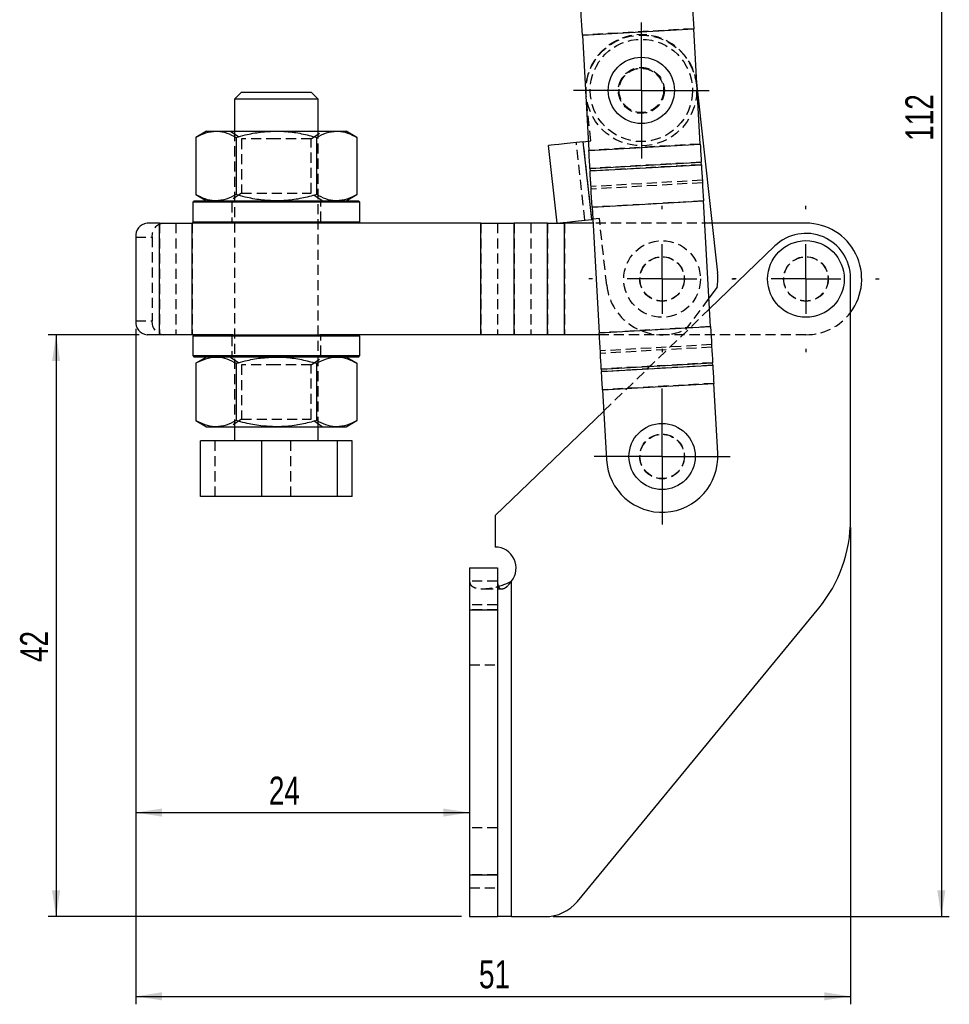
# Model space of a CAD drawing. Extents: x 19 to 225, y 41 to 166.
# Tile 1 of 20: x 33 to 100, y 46 to 117. Entities that reach past the tile are written whole.
import ezdxf

# ---------------------------------------------------------------- set-up
doc = ezdxf.new("R2010")
doc.units = 0
doc.header["$LTSCALE"] = 0.571429
doc.linetypes.add('HIDDEN', pattern=[1.905, 1.27, -0.635])
doc.layers.get('0').update_dxf_attribs({"linetype": 'CONTINUOUS'})
doc.styles.add('SLDTEXTSTYLE0', font='TXT', dxfattribs={"width": 0.75})
doc.dimstyles.new('SLDDIMSTYLE0', dxfattribs={"dimtxt": 2, "dimasz": 1.886857, "dimexe": 0, "dimexo": 0.0625, "dimgap": 0.5, "dimtad": 1, "dimdec": 0, "dimrnd": 1e-09, "dimzin": 12, "dimtxsty": 'SLDTEXTSTYLE0', "dimsah": 1, "dimcen": 0.09, "dimazin": 3, "dimtfac": 1, "dimtdec": 0, "dimtofl": 0, "dimtmove": 0, "dimatfit": 3, "dimtolj": 1, "dimtzin": 12})
doc.dimstyles.new('SLDDIMSTYLE1', dxfattribs={"dimtxt": 2, "dimasz": 1.886857, "dimexe": 0, "dimexo": 0.0625, "dimgap": 0.5, "dimtad": 1, "dimdec": 0, "dimrnd": 1e-09, "dimzin": 12, "dimtxsty": 'SLDTEXTSTYLE0', "dimsah": 1, "dimcen": 0.09, "dimazin": 3, "dimtfac": 1, "dimtofl": 0, "dimtmove": 0, "dimatfit": 3, "dimtolj": 1, "dimtzin": 12})

# ---------------------------------------------------------------- blocks, each defined once
blk = doc.blocks.new('_D')
at = {"color": 179, "linetype": 'CONTINUOUS'}
for p, q in [((41.907, 93.97), (35.381, 93.97)), ((35.952, 93.97), (35.952, 52.245)), ((65.046, 52.245), (35.381, 52.245))]:
    blk.add_line(p, q, dxfattribs=at)
for points in [[(35.952, 93.97), (35.662, 92.083), (36.243, 92.083)], [(35.952, 52.245), (36.243, 54.131), (35.662, 54.131)]]:
    blk.add_solid(points, dxfattribs=at)
at = {"color": 179, "linetype": 'CONTINUOUS', "insert": (33.374, 70.497, 0.1), "char_height": 2, "attachment_point": 1, "rotation": 90, "style": 'SLDTEXTSTYLE0'}
blk.add_mtext('42', dxfattribs=at)
blk = doc.blocks.new('_D_1')
at = {"color": 179, "linetype": 'CONTINUOUS'}
for p, q in [((41.667, 94.399), (41.667, 59.135)), ((41.667, 59.706), (65.617, 59.706))]:
    blk.add_line(p, q, dxfattribs=at)
for points in [[(41.667, 59.706), (43.554, 59.416), (43.554, 59.997)], [(65.617, 59.706), (63.73, 59.997), (63.73, 59.416)]]:
    blk.add_solid(points, dxfattribs=at)
at = {"color": 179, "linetype": 'CONTINUOUS', "insert": (51.218, 62.284, 0.1), "char_height": 2, "attachment_point": 1, "style": 'SLDTEXTSTYLE0'}
blk.add_mtext('24', dxfattribs=at)
blk = doc.blocks.new('_D_2')
at = {"color": 179, "linetype": 'CONTINUOUS'}
for p, q in [((41.667, 94.399), (41.667, 45.959)), ((92.95, 80.145), (92.95, 45.959)), ((41.667, 46.53), (92.95, 46.53))]:
    blk.add_line(p, q, dxfattribs=at)
for points in [[(41.667, 46.53), (43.554, 46.24), (43.554, 46.821)], [(92.95, 46.53), (91.063, 46.821), (91.063, 46.24)]]:
    blk.add_solid(points, dxfattribs=at)
at = {"color": 179, "linetype": 'CONTINUOUS', "insert": (66.29, 49.108, 0.1), "char_height": 2, "attachment_point": 1, "style": 'SLDTEXTSTYLE0'}
blk.add_mtext('51', dxfattribs=at)
blk = doc.blocks.new('_D_3')
at = {"color": 179, "linetype": 'CONTINUOUS'}
for p, q in [((75.25, 163.872), (100.04, 163.872)), ((99.468, 163.872), (99.468, 52.245)), ((71.611, 52.245), (100.04, 52.245))]:
    blk.add_line(p, q, dxfattribs=at)
for points in [[(99.468, 163.872), (99.178, 161.985), (99.758, 161.985)], [(99.468, 52.245), (99.758, 54.131), (99.178, 54.131)]]:
    blk.add_solid(points, dxfattribs=at)
at = {"color": 179, "linetype": 'CONTINUOUS', "insert": (96.89, 107.872, 0.1), "char_height": 2, "attachment_point": 1, "rotation": 90, "style": 'SLDTEXTSTYLE0'}
blk.add_mtext('112', dxfattribs=at)
blk = doc.blocks.new('SW_CENTERMARKSYMBOL_0')
at = {"color": 0, "linetype": 'CONTINUOUS'}
for p, q in [((0, 2.5), (0, 4.875)), ((0, 0), (0, 2.5)), ((-2.5, 0), (-4.875, 0)), ((0, 0), (-2.5, 0)), ((0, 0), (0, -2.5)), ((0, 0), (2.5, 0)), ((2.5, 0), (4.875, 0)), ((0, -2.5), (0, -4.875))]:
    blk.add_line(p, q, dxfattribs=at)
blk = doc.blocks.new('SW_CENTERMARKSYMBOL_1')
at = {"color": 0, "linetype": 'CONTINUOUS'}
for p, q in [((0, 5), (0, 5.25)), ((0, 0), (0, 2.5)), ((-5, 0), (-5.25, 0)), ((0, 0), (-2.5, 0)), ((0, 0), (0, -2.5)), ((0, 0), (2.5, 0)), ((5, 0), (5.25, 0)), ((0, -5), (0, -5.25))]:
    blk.add_line(p, q, dxfattribs=at)
blk = doc.blocks.new('SW_CENTERMARKSYMBOL_2')
at = {"color": 0, "linetype": 'CONTINUOUS'}
for p, q in [((0, 2.5), (0, 4.875)), ((0, 0), (0, 2.5)), ((-2.5, 0), (-4.875, 0)), ((0, 0), (-2.5, 0)), ((0, 0), (0, -2.5)), ((0, 0), (2.5, 0)), ((2.5, 0), (4.875, 0)), ((0, -2.5), (0, -4.875))]:
    blk.add_line(p, q, dxfattribs=at)
blk = doc.blocks.new('SW_CENTERMARKSYMBOL_4')
at = {"color": 0, "linetype": 'CONTINUOUS'}
for p, q in [((0, 5), (0, 5.25)), ((0, 0), (0, 2.5)), ((-5, 0), (-5.25, 0)), ((0, 0), (-2.5, 0)), ((0, 0), (0, -2.5)), ((0, 0), (2.5, 0)), ((5, 0), (5.25, 0)), ((0, -5), (0, -5.25))]:
    blk.add_line(p, q, dxfattribs=at)

msp = doc.modelspace()

# ---------------------------------------------------------------- linework, layer by layer
at = {"color": 7, "linetype": 'CONTINUOUS'}
for p, q in [((73.710378, 115.459818), (81.697527, 115.913081)), ((82.166683, 107.645927), (81.697527, 115.913081)), ((73.710378, 115.459818), (74.179534, 107.192663)), ((81.929756, 111.820891), (83.406951, 98.408018)), ((49.253807, 111.370135), (48.753807, 110.870135)), ((48.753807, 110.870135), (48.753807, 108.570136)), ((54.753806, 110.870135), (48.753807, 110.870135)), ((49.253807, 111.370135), (54.253806, 111.370135)), ((54.753806, 110.870135), (54.253806, 111.370135)), ((54.753806, 108.570136), (54.753806, 110.870135)), ((46.753807, 108.570136), (45.980304, 108.123554)), ((45.980304, 108.123554), (45.980304, 104.016718)), ((46.753807, 108.570136), (47.423679, 108.570136)), ((47.423679, 108.570136), (51.753807, 108.570136)), ((48.867055, 108.123554), (48.867055, 104.016718)), ((51.753807, 108.570136), (56.083933, 108.570136)), ((54.640558, 108.123554), (54.640558, 104.016718)), ((56.083933, 108.570136), (56.753806, 108.570136)), ((57.527309, 108.123554), (56.753806, 108.570136)), ((57.527309, 108.123554), (57.527309, 104.016718)), ((71.904031, 101.970195), (71.290996, 107.536539)), ((73.775971, 107.810215), (74.142199, 107.850549)), ((74.389007, 102.243872), (73.775971, 107.810215)), ((74.179534, 107.192663), (82.166683, 107.645927)), ((74.253278, 105.893171), (82.240427, 106.346435)), ((74.263559, 105.712), (82.250708, 106.165264)), ((82.250708, 106.165264), (82.240427, 106.346435)), ((74.253278, 105.893171), (74.263559, 105.712)), ((45.980304, 104.016718), (46.753807, 103.570136)), ((56.753806, 103.570136), (57.527309, 104.016718)), ((45.853806, 103.570136), (45.753806, 103.470136)), ((45.753806, 103.470136), (45.753806, 102.070136)), ((51.753807, 103.470136), (45.753806, 103.470136)), ((45.853806, 103.570136), (51.753807, 103.570136)), ((51.753807, 103.570136), (57.653807, 103.570136)), ((57.753806, 103.470136), (51.753807, 103.470136)), ((57.753806, 103.470136), (57.653807, 103.570136)), ((57.753806, 102.070136), (57.753806, 103.470136)), ((74.411049, 103.113016), (82.398198, 103.56628)), ((74.411049, 103.113016), (74.922122, 94.107202)), ((82.909271, 94.560466), (82.398198, 103.56628)), ((43.379615, 101.970136), (42.478026, 101.970136)), ((43.379615, 93.970136), (43.379615, 101.970136)), ((43.379615, 101.970136), (45.717746, 101.970136)), ((45.717746, 93.970136), (45.717746, 101.970136)), ((48.621715, 101.970136), (45.717746, 101.970136)), ((45.753806, 102.070136), (45.853806, 101.970136)), ((45.753806, 102.070136), (51.753807, 102.070136)), ((51.753807, 101.970136), (48.621715, 101.970136)), ((51.753807, 102.070136), (57.753806, 102.070136)), ((54.885898, 101.970136), (51.753807, 101.970136)), ((66.422769, 101.970136), (54.885898, 101.970136)), ((57.653807, 101.970136), (57.753806, 102.070136)), ((66.422769, 93.970136), (66.422769, 101.970136)), ((66.422769, 101.970136), (68.823971, 101.970136)), ((68.823971, 93.970136), (68.823971, 101.970136)), ((71.22029, 101.970136), (68.823971, 101.970136)), ((71.22029, 93.970136), (71.22029, 101.970136)), ((71.22029, 101.970136), (72.420891, 101.970136)), ((72.420891, 93.970136), (72.420891, 101.970136)), ((74.475906, 101.970136), (72.420891, 101.970136)), ((74.459929, 102.251682), (74.389007, 102.243872)), ((89.753806, 101.970136), (83.014646, 101.970136)), ((41.666656, 100.970136), (41.666656, 94.970136)), ((87.531946, 100.341419), (82.837848, 95.819036)), ((92.950333, 80.716143), (92.950333, 98.03769)), ((83.386154, 97.372915), (82.794388, 96.584851)), ((43.379615, 93.970136), (42.478026, 93.970136)), ((45.717746, 93.970136), (43.379615, 93.970136)), ((48.621715, 93.970136), (45.717746, 93.970136)), ((45.853806, 93.970136), (45.753806, 93.870136)), ((48.621715, 93.970136), (51.753807, 93.970136)), ((51.753807, 93.970136), (54.885898, 93.970136)), ((66.422769, 93.970136), (54.885898, 93.970136)), ((57.753806, 93.870136), (57.653807, 93.970136)), ((68.823971, 93.970136), (66.422769, 93.970136)), ((71.22029, 93.970136), (68.823971, 93.970136)), ((72.420891, 93.970136), (71.22029, 93.970136)), ((74.9299, 93.970136), (72.420891, 93.970136)), ((74.922122, 94.107202), (82.909271, 94.560466)), ((45.753806, 93.870136), (45.753806, 92.470136)), ((51.753807, 93.870136), (45.753806, 93.870136)), ((57.753806, 93.870136), (51.753807, 93.870136)), ((57.753806, 92.470136), (57.753806, 93.870136)), ((45.753806, 92.470136), (45.853806, 92.370136)), ((45.753806, 92.470136), (51.753807, 92.470136)), ((51.753807, 92.370136), (45.853806, 92.370136)), ((46.753807, 92.370136), (45.980304, 91.923554)), ((45.980304, 91.923554), (45.980304, 87.816717)), ((48.867055, 91.923554), (48.867055, 87.816717)), ((51.753807, 92.470136), (57.753806, 92.470136)), ((57.653807, 92.370136), (51.753807, 92.370136)), ((54.640558, 91.923554), (54.640558, 87.816717)), ((57.527309, 91.923554), (56.753806, 92.370136)), ((57.527309, 91.923554), (57.527309, 87.816717)), ((57.653807, 92.370136), (57.753806, 92.470136)), ((75.069612, 91.508218), (83.056761, 91.961482)), ((83.067042, 91.780311), (83.056761, 91.961482)), ((75.069612, 91.508218), (75.079893, 91.327047)), ((75.079893, 91.327047), (83.067042, 91.780311)), ((75.153639, 90.027555), (83.140788, 90.480819)), ((83.425227, 85.468579), (83.140788, 90.480819)), ((75.153639, 90.027555), (75.438078, 85.015316)), ((75.240356, 88.49947), (67.454831, 80.998751)), ((45.980304, 87.816717), (46.753807, 87.370135)), ((56.753806, 87.370135), (57.527309, 87.816717)), ((46.753807, 87.370135), (47.423679, 87.370135)), ((47.423679, 87.370135), (51.753807, 87.370135)), ((48.753807, 87.370135), (48.753807, 86.370136)), ((51.753807, 87.370135), (56.083933, 87.370135)), ((54.753806, 86.370136), (54.753806, 87.370135)), ((56.083933, 87.370135), (56.753806, 87.370135)), ((46.312966, 82.370136), (46.312966, 86.370136)), ((50.706092, 86.370136), (46.312966, 86.370136)), ((50.706092, 82.370136), (50.706092, 86.370136)), ((56.146932, 86.370136), (50.706092, 86.370136)), ((56.146932, 82.370136), (56.146932, 86.370136)), ((57.194647, 86.370136), (56.146932, 86.370136)), ((57.194647, 82.370136), (57.194647, 86.370136)), ((50.706092, 82.370136), (46.312966, 82.370136)), ((56.146932, 82.370136), (50.706092, 82.370136)), ((57.194647, 82.370136), (56.146932, 82.370136)), ((67.454831, 80.998751), (67.454831, 78.744604)), ((65.617221, 77.244604), (65.617221, 74.244604)), ((65.617221, 77.244604), (67.61722, 77.244604)), ((67.61722, 77.244604), (67.61722, 74.244604)), ((68.617221, 52.244604), (68.617221, 76.296525)), ((67.687957, 75.9284), (67.798013, 75.96306)), ((65.617221, 74.244604), (65.617221, 55.244603)), ((65.617221, 74.244604), (67.61722, 74.244604)), ((67.61722, 74.244604), (67.61722, 55.244603)), ((73.354844, 53.337302), (90.66914, 74.358471)), ((65.617221, 55.244603), (65.617221, 52.244604)), ((65.617221, 55.244603), (67.61722, 55.244603)), ((67.61722, 55.244603), (67.61722, 52.244604)), ((65.617221, 52.244604), (67.61722, 52.244604)), ((68.617221, 52.244604), (67.61722, 52.244604)), ((68.617221, 52.244604), (71.039201, 52.244604))]:
    msp.add_line(p, q, dxfattribs=at)
at = {"color": 7, "linetype": 'HIDDEN'}
for p, q in [((81.697527, 115.913081), (73.710378, 115.459818)), ((81.91815, 111.926283), (81.929756, 111.820891)), ((74.316535, 107.869749), (73.966229, 111.050518)), ((48.458099, 108.570136), (49.253807, 108.012975)), ((48.753807, 108.570136), (48.753807, 87.370135)), ((54.253806, 108.012975), (55.049514, 108.570136)), ((54.753806, 87.370135), (54.753806, 108.570136)), ((51.753807, 108.012975), (49.253807, 108.012975)), ((49.253807, 108.012975), (49.253807, 104.127296)), ((54.253806, 108.012975), (51.753807, 108.012975)), ((54.253806, 104.127296), (54.253806, 108.012975)), ((73.892012, 102.189136), (73.278976, 107.75548)), ((74.389007, 102.243872), (73.775971, 107.810215)), ((74.142199, 107.850549), (74.316535, 107.869749)), ((82.166683, 107.645927), (74.179534, 107.192663)), ((82.240427, 106.346435), (74.253278, 105.893171)), ((82.250708, 106.165264), (74.263559, 105.712)), ((82.314172, 105.046943), (74.327023, 104.593679)), ((82.324454, 104.865772), (74.337305, 104.412508)), ((49.253807, 104.127296), (48.458099, 103.570136)), ((49.253807, 104.127296), (54.253806, 104.127296)), ((55.049514, 103.570136), (54.253806, 104.127296)), ((48.453807, 103.570136), (48.553806, 103.470136)), ((48.553806, 103.470136), (48.553806, 102.070136)), ((54.953806, 103.470136), (55.053806, 103.570136)), ((54.953806, 102.070136), (54.953806, 103.470136)), ((82.398198, 103.56628), (74.411049, 103.113016)), ((43.379615, 101.970136), (43.379615, 93.970136)), ((44.54868, 101.970136), (44.54868, 93.970136)), ((45.717746, 101.970136), (45.717746, 93.970136)), ((48.553806, 102.070136), (48.453807, 101.970136)), ((55.053806, 101.970136), (54.953806, 102.070136)), ((66.422769, 101.970136), (66.422769, 93.970136)), ((67.62337, 101.970136), (67.62337, 93.970136)), ((68.823971, 101.970136), (68.823971, 93.970136)), ((70.019688, 101.970136), (70.019688, 93.970136)), ((71.22029, 101.970136), (71.22029, 93.970136)), ((72.420891, 101.970136), (72.420891, 93.970136)), ((74.92957, 102.303405), (74.459929, 102.251682)), ((83.014646, 101.970136), (74.475906, 101.970136)), ((75.45503, 97.532253), (74.92957, 102.303405)), ((41.666656, 100.970136), (42.835722, 100.970136)), ((42.835722, 100.970136), (42.835722, 94.970136)), ((82.794388, 96.584851), (81.107536, 94.338442)), ((82.837848, 95.819036), (75.240356, 88.49947)), ((41.666656, 94.970136), (42.835722, 94.970136)), ((48.453807, 93.970136), (48.553806, 93.870136)), ((54.953806, 93.870136), (55.053806, 93.970136)), ((82.909271, 94.560466), (74.922122, 94.107202)), ((89.753806, 93.970136), (74.9299, 93.970136)), ((48.553806, 93.870136), (48.553806, 92.470136)), ((54.953806, 92.470136), (54.953806, 93.870136)), ((82.983017, 93.260974), (74.995868, 92.807711)), ((82.993297, 93.079803), (75.006147, 92.626538)), ((48.553806, 92.470136), (48.453807, 92.370136)), ((48.458099, 92.370136), (49.253807, 91.812975)), ((51.753807, 91.812975), (49.253807, 91.812975)), ((49.253807, 91.812975), (49.253807, 87.927296)), ((54.253806, 91.812975), (51.753807, 91.812975)), ((54.253806, 91.812975), (55.049514, 92.370136)), ((54.253806, 87.927296), (54.253806, 91.812975)), ((55.053806, 92.370136), (54.953806, 92.470136)), ((83.056761, 91.961482), (75.069612, 91.508218)), ((83.067042, 91.780311), (75.079893, 91.327047)), ((83.140788, 90.480819), (75.153639, 90.027555)), ((49.253807, 87.927296), (48.458099, 87.370135)), ((49.253807, 87.927296), (54.253806, 87.927296)), ((55.049514, 87.370135), (54.253806, 87.927296)), ((47.360681, 82.370136), (47.360681, 86.370136)), ((52.801521, 82.370136), (52.801521, 86.370136)), ((67.61722, 76.296525), (65.617221, 76.296525)), ((68.617221, 52.244604), (68.617221, 76.296525)), ((66.519321, 75.747377), (66.578567, 75.747377)), ((66.58116, 75.745376), (67.938534, 75.745376)), ((67.61722, 74.596206), (65.617221, 74.596206)), ((67.61722, 74.244604), (65.617221, 74.244604)), ((65.617221, 70.296206), (67.61722, 70.296206)), ((67.61722, 58.60151), (65.617221, 58.60151)), ((67.61722, 55.244603), (65.617221, 55.244603)), ((65.617221, 54.301508), (67.61722, 54.301508))]:
    msp.add_line(p, q, dxfattribs=at)
at = {"color": 7, "linetype": 'CONTINUOUS', "flags": 128}
for points in [[(73.710378, 115.459818), (73.69033, 115.813099), (73.670439, 116.163611), (73.650861, 116.508603), (73.63175, 116.845373), (73.613254, 117.171279), (73.595522, 117.483765), (73.578689, 117.78038), (73.562888, 118.058801)], [(81.550037, 118.512065), (81.565838, 118.233646), (81.582671, 117.937029), (81.600403, 117.624542), (81.618899, 117.298637), (81.63801, 116.961867), (81.657588, 116.616874), (81.677479, 116.266363), (81.697527, 115.913081)], [(73.775971, 107.810215), (73.291177, 107.756824), (72.825012, 107.705484), (72.395393, 107.658169), (72.018828, 107.616697), (71.709789, 107.582662), (71.480153, 107.557371), (71.338744, 107.541798), (71.290996, 107.536539)], [(82.166683, 107.645927), (82.176705, 107.469287), (82.186652, 107.294031), (82.19644, 107.121534), (82.205997, 106.95315), (82.215244, 106.790197), (82.22411, 106.633954), (82.232527, 106.485646), (82.240427, 106.346435)], [(74.253278, 105.893171), (74.245378, 106.032382), (74.236961, 106.18069), (74.228095, 106.336933), (74.218847, 106.499886), (74.209291, 106.66827), (74.199503, 106.840767), (74.189556, 107.016023), (74.179534, 107.192663)], [(82.250708, 106.165264), (82.266509, 105.886843), (82.283342, 105.590227), (82.301074, 105.277741), (82.31957, 104.951836), (82.338681, 104.615066), (82.358259, 104.270073), (82.378151, 103.919562), (82.398198, 103.56628)], [(74.411049, 103.113016), (74.391001, 103.466298), (74.37111, 103.816809), (74.351532, 104.161802), (74.332419, 104.498572), (74.313925, 104.824477), (74.296193, 105.136963), (74.27936, 105.433579), (74.263559, 105.712)], [(71.904031, 101.970195), (71.95178, 101.975453), (72.093188, 101.991027), (72.322825, 102.016318), (72.631864, 102.050353), (73.008429, 102.091825), (73.438048, 102.13914), (73.904212, 102.19048), (74.389007, 102.243872)], [(75.069612, 91.508218), (75.053813, 91.786639), (75.03698, 92.083255), (75.019246, 92.395741), (75.000751, 92.721646), (74.981639, 93.058416), (74.962062, 93.403409), (74.942171, 93.753921), (74.922122, 94.107202)], [(82.909271, 94.560466), (82.92932, 94.207185), (82.949211, 93.856673), (82.968788, 93.51168), (82.9879, 93.174911), (83.006395, 92.849005), (83.024129, 92.53652), (83.040962, 92.239903), (83.056761, 91.961482)], [(75.153639, 90.027555), (75.143614, 90.204195), (75.133668, 90.379452), (75.12388, 90.551948), (75.114324, 90.720333), (75.105076, 90.883285), (75.09621, 91.039528), (75.087793, 91.187837), (75.079893, 91.327047)], [(83.067042, 91.780311), (83.074942, 91.6411), (83.083359, 91.492793), (83.092225, 91.33655), (83.101473, 91.173597), (83.111029, 91.005212), (83.120817, 90.832715), (83.130763, 90.65746), (83.140788, 90.480819)]]:
    msp.add_lwpolyline(points, dxfattribs=at)
at = {"color": 7, "linetype": 'HIDDEN'}
for centre, radius in [((77.942189, 111.4884), 3.96875), ((77.942189, 111.4884), 3.66875), ((77.942189, 111.4884), 1.65), ((77.942189, 111.4884), 1.6), ((77.942189, 111.4884), 1.5875), ((79.43099, 97.970136), 2.75), ((79.43099, 97.970136), 1.6), ((79.43099, 97.970136), 1.5875), ((89.753806, 97.970136), 1.6), ((89.753806, 97.970136), 1.5875), ((79.431653, 85.241948), 1.6), ((79.431653, 85.241948), 1.5875)]:
    msp.add_circle(centre, radius, dxfattribs=at)
at = {"color": 7, "linetype": 'CONTINUOUS'}
for centre, radius in [((77.942189, 111.4884), 2.375), ((89.753806, 97.970136), 2.75), ((79.431653, 85.241948), 2.375)]:
    msp.add_circle(centre, radius, dxfattribs=at)
at = {"color": 7, "linetype": 'HIDDEN'}
for centre, radius, start, end in [((77.942189, 111.4884), 4, 6.28480386, 186.28480386), ((43.75237, 101.055556), 0.920619, 96.56644053, 185.32387744), ((79.43099, 97.970136), 4, 186.28480386, 294.7800647), ((89.753806, 97.970136), 4, 270, 323.04722274), ((43.75237, 94.884716), 0.920619, 174.6761187, 263.43355517)]:
    msp.add_arc(centre, radius, start, end, dxfattribs=at)
at = {"color": 7, "linetype": 'CONTINUOUS'}
for centre, radius, start, end in [((42.583304, 101.055556), 0.920619, 96.56644053, 185.32387744), ((89.753806, 97.970136), 4, 323.04722274, 90), ((89.751402, 98.03769), 3.198929, 0, 133.93262156), ((79.43099, 97.970136), 4, 351.41334545, 6.28480386), ((42.583304, 94.884716), 0.920619, 174.6761187, 263.43355517), ((79.431653, 85.241948), 4, 183.24800411, 3.24800411), ((82.950331, 80.716144), 10, 320.52308259, 0), ((67.454831, 77.244604), 1.5, 320.79834099, 90), ((71.039201, 55.244604), 3, 270, 320.52308259)]:
    msp.add_arc(centre, radius, start, end, dxfattribs=at)
for points, knots in [([(45.980304, 108.123554), (46.214715, 108.248373), (46.687834, 108.500299), (47.176917, 108.546716), (47.423679, 108.570136)], [0, 0, 0, 0, 0.495457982, 1, 1, 1, 1]), ([(47.423679, 108.570136), (47.457879, 108.569603), (47.716961, 108.565567), (48.20546, 108.468038), (48.64518, 108.239081), (48.867055, 108.123554)], [0, 0, 0, 0, 0.070062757, 0.530770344, 1, 1, 1, 1]), ([(48.867055, 108.123554), (49.083915, 108.182768), (49.660989, 108.340339), (50.623371, 108.525947), (51.375399, 108.555344), (51.753807, 108.570136)], [0, 0, 0, 0, 0.230236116, 0.612667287, 1, 1, 1, 1]), ([(51.753807, 108.570136), (51.995047, 108.56395), (52.602022, 108.548388), (53.571949, 108.406479), (54.283079, 108.2182), (54.640558, 108.123554)], [0, 0, 0, 0, 0.2470038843, 0.6214756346, 1, 1, 1, 1]), ([(54.640558, 108.123554), (54.874968, 108.248373), (55.348087, 108.500299), (55.83717, 108.546716), (56.083933, 108.570136)], [0, 0, 0, 0, 0.495457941, 1, 1, 1, 1]), ([(56.083933, 108.570136), (56.118133, 108.569603), (56.377215, 108.565567), (56.865714, 108.468038), (57.305434, 108.239081), (57.527309, 108.123554)], [0, 0, 0, 0, 0.0700627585, 0.5307703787, 1, 1, 1, 1]), ([(47.423679, 103.570136), (47.38948, 103.570668), (47.130398, 103.574705), (46.641898, 103.672233), (46.202179, 103.90119), (45.980304, 104.016718)], [0, 0, 0, 0, 0.070062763, 0.530770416, 1, 1, 1, 1]), ([(48.867055, 104.016718), (48.632645, 103.891899), (48.159525, 103.639973), (47.670442, 103.593555), (47.423679, 103.570136)], [0, 0, 0, 0, 0.495457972, 1, 1, 1, 1]), ([(51.753807, 103.570136), (51.380498, 103.584552), (50.628481, 103.613592), (49.665899, 103.798591), (49.083915, 103.957504), (48.867055, 104.016718)], [0, 0, 0, 0, 0.3821177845, 0.7697643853, 1, 1, 1, 1]), ([(54.640558, 104.016718), (54.286629, 103.92294), (53.57555, 103.734531), (52.605666, 103.591985), (51.995047, 103.576323), (51.753807, 103.570136)], [0, 0, 0, 0, 0.374792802, 0.752995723, 1, 1, 1, 1]), ([(56.083933, 103.570136), (56.049734, 103.570668), (55.790652, 103.574705), (55.302153, 103.672233), (54.862433, 103.90119), (54.640558, 104.016718)], [0, 0, 0, 0, 0.07006276, 0.530770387, 1, 1, 1, 1]), ([(57.527309, 104.016718), (57.292899, 103.891899), (56.81978, 103.639973), (56.330697, 103.593555), (56.083933, 103.570136)], [0, 0, 0, 0, 0.495457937, 1, 1, 1, 1]), ([(45.980304, 91.923554), (46.214715, 92.048372), (46.687834, 92.300298), (47.176917, 92.346716), (47.423679, 92.370136)], [0, 0, 0, 0, 0.495457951, 1, 1, 1, 1]), ([(47.423679, 92.370136), (47.457879, 92.369603), (47.716961, 92.365565), (48.20546, 92.26804), (48.64518, 92.039082), (48.867055, 91.923554)], [0, 0, 0, 0, 0.07006276, 0.530770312, 1, 1, 1, 1]), ([(48.867055, 91.923554), (49.083915, 91.982768), (49.660989, 92.140339), (50.623371, 92.325947), (51.375399, 92.355344), (51.753807, 92.370136)], [0, 0, 0, 0, 0.230236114, 0.61266728, 1, 1, 1, 1]), ([(51.753807, 92.370136), (51.995047, 92.363951), (52.602022, 92.348389), (53.571949, 92.20648), (54.283079, 92.0182), (54.640558, 91.923554)], [0, 0, 0, 0, 0.247003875, 0.621475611, 1, 1, 1, 1]), ([(54.640558, 91.923554), (54.874968, 92.048372), (55.348087, 92.300298), (55.83717, 92.346716), (56.083933, 92.370136)], [0, 0, 0, 0, 0.4954579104, 1, 1, 1, 1]), ([(56.083933, 92.370136), (56.118133, 92.369603), (56.377215, 92.365565), (56.865714, 92.26804), (57.305434, 92.039082), (57.527309, 91.923554)], [0, 0, 0, 0, 0.070062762, 0.530770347, 1, 1, 1, 1]), ([(47.423679, 87.370135), (47.38948, 87.370668), (47.130398, 87.374707), (46.641898, 87.472232), (46.202179, 87.701189), (45.980304, 87.816717)], [0, 0, 0, 0, 0.070062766, 0.530770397, 1, 1, 1, 1]), ([(48.867055, 87.816717), (48.632645, 87.691899), (48.159525, 87.439973), (47.670442, 87.393555), (47.423679, 87.370135)], [0, 0, 0, 0, 0.495457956, 1, 1, 1, 1]), ([(51.753807, 87.370135), (51.380498, 87.384551), (50.628481, 87.413592), (49.665899, 87.598591), (49.083915, 87.757503), (48.867055, 87.816717)], [0, 0, 0, 0, 0.382117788, 0.769764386, 1, 1, 1, 1]), ([(54.640558, 87.816717), (54.286629, 87.72294), (53.57555, 87.534531), (52.605666, 87.391984), (51.995047, 87.376323), (51.753807, 87.370135)], [0, 0, 0, 0, 0.374792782, 0.752995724, 1, 1, 1, 1]), ([(56.083933, 87.370135), (56.049734, 87.370668), (55.790652, 87.374707), (55.302153, 87.472232), (54.862433, 87.701189), (54.640558, 87.816717)], [0, 0, 0, 0, 0.070062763, 0.530770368, 1, 1, 1, 1]), ([(57.527309, 87.816717), (57.292899, 87.691899), (56.81978, 87.439973), (56.330697, 87.393555), (56.083933, 87.370135)], [0, 0, 0, 0, 0.495457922, 1, 1, 1, 1]), ([(67.61722, 76.296525), (67.620892, 76.213793), (67.627646, 76.061586), (67.691918, 75.883886), (67.793741, 75.772412), (67.932532, 75.732939), (68.0981, 75.770925), (68.274805, 75.883015), (68.455845, 76.061797), (68.560377, 76.213843), (68.617221, 76.296525)], [0, 0, 0, 0, 0.162100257, 0.298221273, 0.413119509, 0.514578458, 0.613604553, 0.721948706, 0.848796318, 1, 1, 1, 1]), ([(67.688304, 75.927485), (67.820134, 75.966755), (68.132759, 76.05988), (68.439708, 76.209816), (68.617221, 76.296525)], [0, 0, 0, 0, 0.421688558, 1, 1, 1, 1])]:
    msp.add_open_spline(points, degree=3, knots=knots, dxfattribs=at)
at = {"color": 7, "linetype": 'HIDDEN'}
for points, knots in [([(65.617221, 76.296525), (65.629965, 76.212002), (65.654794, 76.047325), (65.857647, 75.8753), (66.164062, 75.769678), (66.564251, 75.732909), (67.033968, 75.771181), (67.4201, 75.837636), (67.642622, 75.912182), (67.688304, 75.927485)], [0, 0, 0, 0, 0.1774092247, 0.3456444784, 0.5062701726, 0.6610810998, 0.812079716, 0.9614219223, 1, 1, 1, 1]), ([(66.521047, 75.748673), (66.676412, 75.755178), (66.98618, 75.768147), (67.401036, 75.834869), (67.638832, 75.912386), (67.687957, 75.9284)], [0, 0, 0, 0, 0.4439366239, 0.8851266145, 1, 1, 1, 1]), ([(67.916558, 75.748297), (67.969648, 75.754529), (68.079809, 75.76746), (68.236018, 75.854214), (68.316265, 75.934989), (68.344152, 75.96306)], [0, 0, 0, 0, 0.377709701, 0.783744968, 1, 1, 1, 1])]:
    msp.add_open_spline(points, degree=3, knots=knots, dxfattribs=at)

# ---------------------------------------------------------------- block references
at = {"color": 179, "linetype": 'CONTINUOUS'}
for name, p in [('SW_CENTERMARKSYMBOL_2', (77.942189, 111.4884)), ('SW_CENTERMARKSYMBOL_4', (79.43099, 97.970136)), ('SW_CENTERMARKSYMBOL_1', (89.753806, 97.970136)), ('SW_CENTERMARKSYMBOL_0', (79.431653, 85.241948))]:
    msp.add_blockref(name, p, dxfattribs=at)

# ---------------------------------------------------------------- dimensions: what is measured, and where the dimension line sits
for base, p1, p2, angle, picture, middle in [((99.468092, 52.244604), (74.678143, 163.871642), (71.039201, 52.244604), 90, '_D_3', (99.468092, 110.901554)), ((92.950331, 46.530293), (41.666656, 94.970136), (92.950331, 80.716144), 0, '_D_2', (68.579821, 46.530293)), ((35.952371, 52.244604), (42.478026, 93.970136), (65.617221, 52.244604), 90, '_D', (35.952371, 72.786881))]:
    dim = msp.add_linear_dim(base=base, p1=p1, p2=p2, angle=angle, dimstyle='SLDDIMSTYLE0', dxfattribs=at)
    dim.commit()
    dim.dimension.update_dxf_attribs({"geometry": picture, "text_midpoint": middle, "dimtype": 160})
dim = msp.add_linear_dim(base=(65.617221, 59.706217), p1=(41.666656, 94.970136), p2=(65.617221, 52.244604), dimstyle='SLDDIMSTYLE1', dxfattribs=at)
dim.commit()
dim.dimension.update_dxf_attribs({"geometry": '_D_1', "text_midpoint": (53.507938, 59.706217), "dimtype": 160})

doc.saveas('drawing.dxf')
